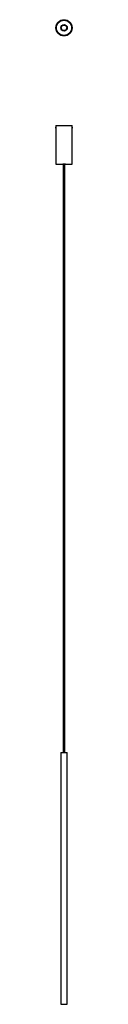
# Model space of a CAD drawing. Header units: millimetres. Extents: x 1012 to 1067, y 602 to 3926.
import ezdxf

# ---------------------------------------------------------------- set-up
doc = ezdxf.new("R2010")
doc.units = ezdxf.units.MM
doc.header["$LTSCALE"] = 20

msp = doc.modelspace()

# ---------------------------------------------------------------- linework, layer by layer
at = {"color": 7, "linetype": 'Continuous', "lineweight": 25}
for p, q in [((1012.3, 3900.5), (1012.3, 3900.4)), ((1012.3, 3898.4), (1012.3, 3900.4)), ((1012.3, 3897.2), (1012.3, 3898.4)), ((1012.3, 3897.2), (1012.3, 3897.1)), ((1014.5, 3900.8), (1014.4, 3900.8)), ((1014.4, 3896.8), (1014.5, 3896.8)), ((1014.8, 3903.7), (1014.9, 3903.7)), ((1014.8, 3903.3), (1014.8, 3903.7)), ((1014.8, 3893.9), (1014.8, 3894.3)), ((1014.9, 3893.9), (1014.8, 3893.9)), ((1064.7, 3903.7), (1064.7, 3903.7)), ((1064.7, 3903.7), (1064.7, 3903.3)), ((1064.7, 3894.3), (1064.7, 3893.9)), ((1064.7, 3893.9), (1064.7, 3893.9)), ((1065.2, 3900.8), (1065.1, 3900.8)), ((1065.1, 3896.8), (1065.2, 3896.8)), ((1067.3, 3900.4), (1067.2, 3900.5)), ((1067.2, 3897.1), (1067.3, 3897.2)), ((1067.3, 3900.4), (1067.3, 3897.2)), ((1012.3, 3569), (1012.3, 3563.1)), ((1012.3, 3569), (1067.3, 3569)), ((1012.3, 3559.8), (1012.3, 3563)), ((1012.3, 3559.7), (1012.3, 3439)), ((1067.3, 3563), (1067.3, 3569)), ((1067.3, 3563), (1067.3, 3562.4)), ((1067.3, 3562.4), (1067.3, 3559.8)), ((1067.3, 3439), (1067.3, 3559.7)), ((1012.3, 3439), (1067.3, 3439)), ((1035.4, 3439), (1035.3, 3438.5)), ((1037.3, 3438.5), (1035.3, 3438.5)), ((1044.3, 3438.5), (1037.3, 3438.5)), ((1037.4, 3438.5), (1037.4, 1452.1)), ((1042.2, 1452.1), (1042.2, 3438.5)), ((1044.3, 3438.5), (1044.2, 3439)), ((1028.8, 1452.1), (1028.8, 602.1)), ((1028.8, 1452.1), (1050.8, 1452.1)), ((1050.8, 602.1), (1050.8, 1452.1)), ((1028.8, 602.1), (1050.8, 602.1))]:
    msp.add_line(p, q, dxfattribs=at)
for radius in [27.5, 25.5, 25.4, 11, 9.5]:
    msp.add_circle((1039.8, 3898.8), radius, dxfattribs=at)
for points, knots in [([(1012.3, 3563.1), (1012.3, 3563.1), (1012.3, 3563.1), (1012.3, 3563), (1012.3, 3562.7), (1012.3, 3562.3), (1012.3, 3561.8), (1012.3, 3561.5), (1012.3, 3561.4)], [0, 0, 0, 0, 0.005025, 0.21932, 0.433615, 0.648264, 0.863072, 1, 1, 1, 1]), ([(1012.3, 3561.4), (1012.3, 3561.2), (1012.3, 3560.8), (1012.3, 3560.3), (1012.3, 3559.9), (1012.3, 3559.7), (1012.3, 3559.7), (1012.3, 3559.7)], [0, 0, 0, 0, 0.214559, 0.429107, 0.643914, 0.858889, 1, 1, 1, 1]), ([(1067.3, 3559.7), (1067.3, 3559.7), (1067.3, 3559.7), (1067.3, 3560), (1067.2, 3560.4), (1067.2, 3561), (1067.2, 3561.6), (1067.2, 3562.1), (1067.3, 3562.6), (1067.3, 3562.9), (1067.3, 3563.1), (1067.3, 3563.1), (1067.3, 3563)], [0, 0, 0, 0, 0.107231, 0.214457, 0.321812, 0.429251, 0.53655, 0.643703, 0.750932, 0.85834, 0.965751, 1, 1, 1, 1])]:
    msp.add_open_spline(points, degree=3, knots=knots, dxfattribs=at)

doc.saveas('drawing.dxf')
